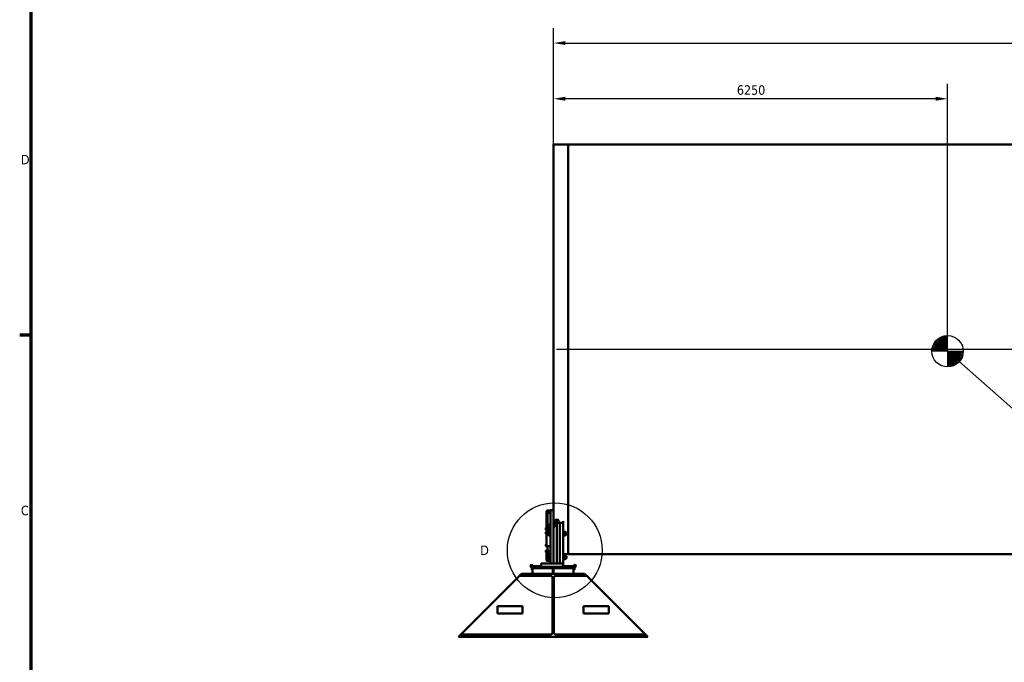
# Model space of a CAD drawing. Header units: millimetres. Extents: x 0 to 63075, y 0 to 44550.
# Tile 3 of 31: x 1320 to 16944, y 11515 to 21710. Entities that reach past the tile are written whole.
import ezdxf

# ---------------------------------------------------------------- set-up
doc = ezdxf.new("R2010")
doc.units = ezdxf.units.MM
doc.header["$LTSCALE"] = 75
for name, color, linetype, lineweight in [('Border (ISO)', 7, 'Continuous', 70), ('Centerline (ISO)', 7, 'Continuous', 25), ('Detail Boundary (ISO)', 7, 'Continuous', 25), ('Dimension (ISO)', 7, 'Continuous', 25), ('Sketch Geometry (ISO)', 7, 'Continuous', 25), ('Symbol (ISO)', 7, 'Continuous', 25), ('Visible (ISO)', 7, 'Continuous', 50)]:
    doc.layers.add(name, color=color, linetype=linetype, lineweight=lineweight)
doc.styles.add('Label Text (ISO)', font='tahoma.ttf')
doc.styles.add('Note Text (ISO)', font='tahoma.ttf')
doc.dimstyles.new('Default (ISO)', dxfattribs={"dimscale": 75, "dimtxt": 2, "dimasz": 2.5, "dimexe": 3.175, "dimexo": 0, "dimgap": 0.762, "dimtad": 1, "dimrnd": 1e-08, "dimtxsty": 'Note Text (ISO)', "dimcen": 0.09, "dimdle": 10, "dimclrd": 256, "dimclre": 256, "dimclrt": 256, "dimazin": 2, "dimtfac": 1, "dimtmove": 0, "dimatfit": 3, "dimfxl": 1, "dimtolj": 1, "dimtzin": 0, "dimlwd": -1, "dimlwe": -1, "dimarcsym": 0})
doc.dimstyles.new('Default - Method 1b (ISO)$7', dxfattribs={"dimscale": 75, "dimtxt": 2, "dimasz": 2.5, "dimexe": 3.175, "dimexo": 0, "dimgap": 0.762, "dimtad": 1, "dimtoh": 1, "dimrnd": 1e-08, "dimtxsty": 'Note Text (ISO)', "dimcen": 0.09, "dimdle": 10, "dimclrd": 256, "dimclre": 256, "dimclrt": 256, "dimazin": 2, "dimtfac": 1.75, "dimtmove": 0, "dimatfit": 3, "dimfxl": 1, "dimtolj": 1, "dimlwd": -1, "dimlwe": -1, "dimarcsym": 0})

# ---------------------------------------------------------------- blocks, each defined once
blk = doc.blocks.new('Borders Default Border')
at = {"layer": 'Border (ISO)'}
blk.add_line((20, 222.75), (17.6, 222.75), dxfattribs=at)
at = {"layer": 'Border (ISO)', "flags": 128}
blk.add_lwpolyline([(20, 20), (20, 574), (821, 574), (821, 20), (20, 20)], dxfattribs=at)
at = {"layer": 'Border (ISO)', "char_height": 2, "attachment_point": 7, "style": 'Label Text (ISO)'}
for s, insert in [('D', (17.87, 258.87)), ('C', (17.86, 184.59))]:
    blk.add_mtext(s, dxfattribs=dict(at, insert=insert))
blk = doc.blocks.new('*D6')
at = {"layer": 'Defpoints', "color": 0, "transparency": 16777216}
for p in [(39973, 21339), (9793, 19730), (39973, 19730)]:
    blk.add_point(p, dxfattribs=at)
at = {"layer": 'Dimension (ISO)', "transparency": 16777216}
for p, q in [((9793, 19730), (9793, 21577)), ((39973, 19730), (39973, 21577)), ((9981, 21339), (39785, 21339))]:
    blk.add_line(p, q, dxfattribs=at)
for points in [[(9981, 21370), (9981, 21308), (9793, 21339)], [(39785, 21370), (39785, 21308), (39973, 21339)]]:
    blk.add_solid(points, dxfattribs=at)
at = {"layer": 'Dimension (ISO)', "transparency": 16777216, "insert": (23706, 21552), "char_height": 150, "attachment_point": 1, "style": 'Note Text (ISO)'}
blk.add_mtext('\\A1;40000', dxfattribs=at)
blk = doc.blocks.new('*D9')
at = {"layer": 'Defpoints', "color": 0, "transparency": 16777216}
for p in [(9793, 20455), (9793, 19730), (16043, 16450)]:
    blk.add_point(p, dxfattribs=at)
at = {"layer": 'Dimension (ISO)', "transparency": 16777216}
for p, q in [((9793, 19730), (9793, 20694)), ((16043, 16450), (16043, 20694)), ((15856, 20455), (9981, 20455))]:
    blk.add_line(p, q, dxfattribs=at)
for points in [[(9981, 20487), (9981, 20424), (9793, 20455)], [(15856, 20487), (15856, 20424), (16043, 20455)]]:
    blk.add_solid(points, dxfattribs=at)
at = {"layer": 'Dimension (ISO)', "transparency": 16777216, "insert": (12701, 20669), "char_height": 150, "attachment_point": 1, "style": 'Note Text (ISO)'}
blk.add_mtext('\\A1;6250', dxfattribs=at)
blk = doc.blocks.new('2dDetail0')
at = {"layer": 'Detail Boundary (ISO)'}
blk.add_circle((130.81, 177.23), 10.03, dxfattribs=at)
at = {"layer": 'Detail Boundary (ISO)', "insert": (115.05, 176.23), "char_height": 2, "attachment_point": 7, "style": 'Label Text (ISO)'}
blk.add_mtext('D', dxfattribs=at)

msp = doc.modelspace()

# ---------------------------------------------------------------- linework, layer by layer
at = {"layer": 'Centerline (ISO)', "linetype": 'Continuous'}
msp.add_line((9837.6025, 16480.002), (39928.4492, 16480.002), dxfattribs=at)
at = {"layer": 'Sketch Geometry (ISO)'}
for q in [(15823.2341, 16569.3295), (15833.8109, 16587.0797), (15845.8174, 16603.8958), (15859.1715, 16619.6631), (15873.7821, 16634.2736), (15889.5493, 16647.6278), (15906.3655, 16659.6343), (15924.1157, 16670.2111), (15942.6786, 16679.286), (15961.9276, 16686.797), (15981.7311, 16692.6927), (16001.9539, 16696.933), (16022.4577, 16699.4888), (16043.1025, 16700.3427), (15793.1025, 16450.3427), (15793.9564, 16470.9875), (15796.5122, 16491.4913), (15800.7524, 16511.714), (15806.6482, 16531.5175), (15814.1592, 16550.7665), (16043.1025, 16200.3427), (16063.7473, 16201.1965), (16084.2512, 16203.7523), (16104.4739, 16207.9926), (16124.2774, 16213.8884), (16143.5264, 16221.3993), (16162.0894, 16230.4742), (16179.8395, 16241.051), (16196.6557, 16253.0575), (16212.4229, 16266.4117), (16227.0335, 16281.0223), (16240.3876, 16296.7895), (16252.3941, 16313.6056), (16262.9709, 16331.3558), (16272.0458, 16349.9188), (16279.5568, 16369.1678), (16285.4526, 16388.9713), (16289.6928, 16409.194), (16292.2486, 16429.6978), (16293.1025, 16450.3427)]:
    msp.add_line((16043.1025, 16450.3427), q, dxfattribs=at)
msp.add_circle((16043.1025, 16450.3427), 250, dxfattribs=at)
at = {"layer": 'Visible (ISO)'}
for p, q in [((9793.1025, 19730.002), (9793.1025, 13930.5468)), ((10025.1025, 19730.002), (9793.1025, 19730.002)), ((10025.1025, 19730.002), (10025.1025, 13230.002)), ((10025.1025, 19730.002), (31178.2004, 19730.002)), ((10025.1025, 13230.002), (10025.1025, 19730.002)), ((9681.1025, 13910.786), (9681.1025, 13883.9392)), ((9695.1025, 13921.5706), (9743.1025, 13921.5706)), ((9695.1025, 13917.786), (9743.1025, 13917.786)), ((9743.1025, 13910.5468), (9743.1025, 13930.5468)), ((9793.1025, 13930.5468), (9743.1025, 13930.5468)), ((9743.1025, 13910.5468), (9743.1025, 13080.5468)), ((9793.1025, 13930.5468), (9793.1025, 13910.5468)), ((9793.1025, 13910.5468), (9793.1025, 13080.5468)), ((9681.1025, 13883.9392), (9681.1025, 13650.1123)), ((9691.1025, 13656.8205), (9691.1025, 13883.9392)), ((9743.1025, 13890.9392), (9695.1025, 13890.9392)), ((9743.1025, 13885.9392), (9695.1025, 13885.9392)), ((9698.1025, 13882.028), (9698.1025, 13885.6883)), ((9698.1025, 13657.1123), (9698.1025, 13882.028)), ((9833.1025, 13775.3126), (9858.1025, 13775.3126)), ((9858.1025, 13757.1864), (9833.1025, 13757.1864)), ((9868.1025, 13752.9603), (9868.1025, 13771.0864)), ((9868.1025, 13752.9603), (9868.1025, 13724.8323)), ((9943.1025, 13724.8323), (9943.1025, 13751.6772)), ((9668.1024, 13643.6126), (9669.1073, 13645.3531)), ((9668.1024, 13643.6126), (9668.1024, 13641.9149)), ((9668.1024, 13641.9149), (9668.1024, 13631.4349)), ((9668.1024, 13631.4349), (9668.1024, 13621.1326)), ((9668.1024, 13621.1326), (9668.1024, 13619.6126)), ((9668.1024, 13619.6126), (9669.1073, 13617.8721)), ((9677.3024, 13645.4675), (9669.1742, 13645.4675)), ((9677.3024, 13638.3624), (9669.1742, 13638.3624)), ((9677.3024, 13624.5075), (9669.1742, 13624.5075)), ((9677.3024, 13617.7577), (9669.1742, 13617.7577)), ((9677.3024, 13645.4675), (9677.3024, 13638.3624)), ((9677.3024, 13642.8576), (9678.1025, 13642.8576)), ((9677.3024, 13638.3624), (9677.3024, 13624.5075)), ((9677.3024, 13624.5075), (9677.3024, 13617.7577)), ((9677.3024, 13620.3676), (9678.1025, 13620.3676)), ((9678.1025, 13645.8626), (9678.8525, 13646.6126)), ((9678.1025, 13617.3626), (9678.1025, 13645.8626)), ((9678.1025, 13617.3626), (9678.8525, 13616.6126)), ((9678.8525, 13646.6126), (9678.8525, 13616.6126)), ((9678.8525, 13646.6126), (9681.1025, 13646.6126)), ((9678.8525, 13616.6126), (9681.1025, 13616.6126)), ((9681.1025, 13650.1123), (9681.1025, 13623.2656)), ((9681.1025, 13615.7656), (9681.1025, 13623.2656)), ((9681.1025, 13615.7656), (9681.1025, 13608.9354)), ((9681.1025, 13604.6053), (9681.1025, 13608.9354)), ((9681.1025, 13371.1053), (9681.1025, 13604.6053)), ((9691.1025, 13623.2656), (9691.1025, 13615.7656)), ((9693.3525, 13616.6126), (9691.1025, 13616.6126)), ((9691.1025, 13608.9354), (9691.1025, 13615.7656)), ((9691.1025, 13608.9354), (9691.1025, 13604.6053)), ((9693.3525, 13616.6126), (9693.3525, 13625.064)), ((9694.1025, 13617.3626), (9693.3525, 13616.6126)), ((9694.1025, 13625.202), (9694.1025, 13617.3626)), ((9694.1025, 13623.6126), (9698.1025, 13623.6126)), ((9695.1025, 13679.4103), (9698.1025, 13679.4103)), ((9695.1025, 13657.1123), (9743.1025, 13657.1123)), ((9743.1025, 13630.2656), (9695.1025, 13630.2656)), ((9743.1025, 13625.2656), (9695.1025, 13625.2656)), ((9695.1025, 13601.1412), (9743.1025, 13601.1412)), ((9698.1025, 13601.1412), (9698.1025, 13625.2656)), ((9730.1024, 13711.1925), (9730.5518, 13711.9709)), ((9730.1024, 13711.1925), (9730.1024, 13710.4615)), ((9730.1024, 13710.4615), (9730.1024, 13701.2554)), ((9730.1024, 13701.2554), (9730.1024, 13689.9863)), ((9730.1024, 13689.9863), (9730.1024, 13687.1925)), ((9730.1024, 13687.1925), (9730.5518, 13686.4141)), ((9739.3024, 13712.8426), (9731.1742, 13712.8426)), ((9739.3024, 13708.0804), (9731.1742, 13708.0804)), ((9739.3024, 13694.4303), (9731.1742, 13694.4303)), ((9739.3024, 13685.5424), (9731.1742, 13685.5424)), ((9739.3024, 13712.8426), (9739.3024, 13708.0804)), ((9739.3024, 13710.4375), (9740.1025, 13710.4375)), ((9739.3024, 13708.0804), (9739.3024, 13694.4303)), ((9739.3024, 13694.4303), (9739.3024, 13685.5424)), ((9739.3024, 13687.9475), (9740.1025, 13687.9475)), ((9740.1025, 13713.4425), (9740.8525, 13714.1925)), ((9740.1025, 13684.9425), (9740.1025, 13713.4425)), ((9740.1025, 13684.9425), (9740.8525, 13684.1925)), ((9740.8525, 13714.1925), (9740.8525, 13684.1925)), ((9740.8525, 13714.1925), (9743.1025, 13714.1925)), ((9740.8525, 13684.1925), (9743.1025, 13684.1925)), ((9813.1025, 13662.614), (9793.1025, 13662.614)), ((9813.1025, 13693.7449), (9813.1025, 13739.0603)), ((9815.3525, 13714.1925), (9813.1025, 13714.1925)), ((9813.1025, 13693.7449), (9813.1025, 13680.4556)), ((9815.3525, 13684.1925), (9813.1025, 13684.1925)), ((9813.1025, 13680.4556), (9813.1025, 13663.5509)), ((9813.1025, 13663.5509), (9813.1025, 13662.614)), ((9815.3525, 13684.1925), (9815.3525, 13714.1925)), ((9816.1025, 13713.4425), (9815.3525, 13714.1925)), ((9816.1025, 13684.9425), (9815.3525, 13684.1925)), ((9816.1025, 13713.4425), (9816.1025, 13684.9425)), ((9816.1025, 13710.4425), (9816.9798, 13711.9621)), ((9816.1025, 13687.9425), (9816.9798, 13686.423)), ((9817.3161, 13724.8323), (9843.1025, 13724.8323)), ((9817.6073, 13712.8381), (9829.3977, 13712.8381)), ((9817.6073, 13703.93), (9829.3977, 13703.93)), ((9817.6073, 13690.2844), (9829.3977, 13690.2844)), ((9817.6073, 13685.5469), (9829.3977, 13685.5469)), ((9933.1025, 13727.8481), (9820.5959, 13727.8481)), ((9830.9025, 13710.4425), (9830.0252, 13711.9621)), ((9830.9025, 13687.9425), (9830.0252, 13686.423)), ((9830.9025, 13687.9425), (9830.9025, 13710.4425)), ((9830.9025, 13707.1925), (9838.8755, 13707.1925)), ((9830.9025, 13691.1925), (9838.8755, 13691.1925)), ((9838.8755, 13691.1925), (9838.8755, 13707.1925)), ((9840.1025, 13705.9656), (9838.8755, 13707.1925)), ((9840.1025, 13692.4194), (9838.8755, 13691.1925)), ((9840.1025, 13705.9656), (9840.1025, 13692.4194)), ((9843.1025, 13724.8323), (9843.1025, 13709.8323)), ((9843.1025, 13709.8323), (9843.1025, 13724.8323)), ((9843.1025, 13724.8323), (9893.1025, 13724.8323)), ((9843.1025, 13709.8323), (9843.1025, 13080.5468)), ((9843.1025, 13080.5468), (9843.1025, 13709.8323)), ((9893.1025, 13724.8323), (9893.1025, 13709.8323)), ((9893.1025, 13709.8323), (9893.1025, 13724.8323)), ((9893.1025, 13724.8323), (9943.1025, 13724.8323)), ((9893.1025, 13709.8323), (9893.1025, 13080.5468)), ((9893.1025, 13080.5468), (9893.1025, 13709.8323)), ((9943.1025, 13724.8323), (9943.1025, 13709.8323)), ((9943.1025, 13709.8323), (9943.1025, 13080.5468)), ((9668.1024, 13581.1613), (9668.6732, 13582.15)), ((9668.1024, 13581.1613), (9668.1024, 13578.6815)), ((9668.1024, 13578.6815), (9668.1024, 13567.595)), ((9668.1024, 13567.595), (9668.1024, 13558.0748)), ((9668.1024, 13558.0748), (9668.1024, 13557.1613)), ((9668.1024, 13557.1613), (9668.6732, 13556.1727)), ((9677.3024, 13582.8992), (9669.1742, 13582.8992)), ((9677.3024, 13574.4639), (9669.1742, 13574.4639)), ((9677.3024, 13560.726), (9669.1742, 13560.726)), ((9677.3024, 13555.4235), (9669.1742, 13555.4235)), ((9677.3024, 13582.8992), (9677.3024, 13574.4639)), ((9677.3024, 13580.4063), (9678.1025, 13580.4063)), ((9677.3024, 13574.4639), (9677.3024, 13560.726)), ((9677.3024, 13560.726), (9677.3024, 13555.4235)), ((9677.3024, 13557.9163), (9678.1025, 13557.9163)), ((9678.1025, 13583.4113), (9678.8525, 13584.1613)), ((9678.1025, 13554.9113), (9678.1025, 13583.4113)), ((9678.1025, 13554.9113), (9678.8525, 13554.1613)), ((9678.8525, 13584.1613), (9678.8525, 13554.1613)), ((9678.8525, 13584.1613), (9681.1025, 13584.1613)), ((9678.8525, 13554.1613), (9681.1025, 13554.1613)), ((9743.1025, 13592.4809), (9695.1025, 13592.4809)), ((9715.6024, 13583.0468), (9715.6024, 13569.2968)), ((9715.6024, 13569.2968), (9715.6024, 13541.7968)), ((9715.6024, 13541.7968), (9715.6024, 13528.0468)), ((9737.3024, 13583.0468), (9718.0586, 13583.0468)), ((9737.3024, 13555.5468), (9718.0586, 13555.5468)), ((9737.3024, 13528.0468), (9718.0586, 13528.0468)), ((9737.3024, 13583.0468), (9737.3024, 13555.5468)), ((9737.3024, 13581.1018), (9738.1025, 13581.1018)), ((9737.3024, 13555.5468), (9737.3024, 13528.0468)), ((9737.3024, 13529.9918), (9738.1025, 13529.9918)), ((9738.1025, 13587.2968), (9739.3525, 13588.5468)), ((9738.1025, 13523.7968), (9738.1025, 13587.2968)), ((9738.1025, 13523.7968), (9739.3525, 13522.5468)), ((9739.3525, 13588.5468), (9739.3525, 13522.5468)), ((9739.3525, 13588.5468), (9743.1025, 13588.5468)), ((9739.3525, 13522.5468), (9743.1025, 13522.5468)), ((9946.8525, 13588.5468), (9943.1025, 13588.5468)), ((9946.8525, 13522.5468), (9943.1025, 13522.5468)), ((9946.8525, 13522.5468), (9946.8525, 13588.5468)), ((9948.1025, 13587.2968), (9946.8525, 13588.5468)), ((9948.1025, 13523.7968), (9946.8525, 13522.5468)), ((9948.1025, 13587.2968), (9948.1025, 13523.7968)), ((9948.1025, 13581.0968), (9949.2283, 13583.0468)), ((9948.1025, 13529.9968), (9949.2283, 13528.0468)), ((9951.6845, 13583.0468), (9975.5205, 13583.0468)), ((9951.6845, 13555.5468), (9975.5205, 13555.5468)), ((9951.6845, 13528.0468), (9975.5205, 13528.0468)), ((9979.1025, 13581.0968), (9977.9767, 13583.0468)), ((9979.1025, 13529.9968), (9977.9767, 13528.0468)), ((9979.1025, 13529.9968), (9979.1025, 13581.0968)), ((9979.1025, 13573.5468), (9995.6486, 13573.5468)), ((9979.1025, 13537.5468), (9995.6486, 13537.5468)), ((9995.6486, 13537.5468), (9995.6486, 13573.5468)), ((9998.1025, 13571.093), (9995.6486, 13573.5468)), ((9998.1025, 13540.0006), (9995.6486, 13537.5468)), ((9998.1025, 13571.093), (9998.1025, 13540.0006)), ((9668.1024, 13382.939), (9669.1073, 13384.6794)), ((9668.1024, 13382.939), (9668.1024, 13381.2413)), ((9668.1024, 13381.2413), (9668.1024, 13370.7613)), ((9668.1024, 13370.7613), (9668.1024, 13360.459)), ((9668.1024, 13360.459), (9668.1024, 13358.939)), ((9668.1024, 13358.939), (9669.1073, 13357.1985)), ((9668.1024, 13287.876), (9668.6732, 13288.8646)), ((9668.1024, 13287.876), (9668.1024, 13285.3962)), ((9668.1024, 13285.3962), (9668.1024, 13274.3096)), ((9677.3024, 13384.7938), (9669.1742, 13384.7938)), ((9677.3024, 13377.6887), (9669.1742, 13377.6887)), ((9677.3024, 13363.8338), (9669.1742, 13363.8338)), ((9677.3024, 13357.0841), (9669.1742, 13357.0841)), ((9677.3024, 13289.6138), (9669.1742, 13289.6138)), ((9677.3024, 13281.1785), (9669.1742, 13281.1785)), ((9677.3024, 13384.7938), (9677.3024, 13377.6887)), ((9677.3024, 13382.184), (9678.1025, 13382.184)), ((9677.3024, 13377.6887), (9677.3024, 13363.8338)), ((9677.3024, 13363.8338), (9677.3024, 13357.0841)), ((9677.3024, 13359.694), (9678.1025, 13359.694)), ((9677.3024, 13289.6138), (9677.3024, 13281.1785)), ((9677.3024, 13287.121), (9678.1025, 13287.121)), ((9677.3024, 13281.1785), (9677.3024, 13267.4406)), ((9678.1025, 13385.189), (9678.8525, 13385.939)), ((9678.1025, 13356.689), (9678.1025, 13385.189)), ((9678.1025, 13356.689), (9678.8525, 13355.939)), ((9678.1025, 13290.126), (9678.8525, 13290.876)), ((9678.1025, 13261.626), (9678.1025, 13290.126)), ((9678.8525, 13385.939), (9678.8525, 13355.939)), ((9678.8525, 13385.939), (9681.1025, 13385.939)), ((9678.8525, 13355.939), (9681.1025, 13355.939)), ((9678.8525, 13290.876), (9678.8525, 13260.876)), ((9678.8525, 13290.876), (9681.1025, 13290.876)), ((9681.1025, 13352.2656), (9681.1025, 13371.1053)), ((9681.1025, 13351.5957), (9681.1025, 13352.2656)), ((9681.1025, 13351.5957), (9691.1025, 13351.5957)), ((9681.1025, 13289.5936), (9681.1025, 13293.4688)), ((9681.1025, 13293.4688), (9691.1025, 13293.4688)), ((9681.1025, 13269.1318), (9681.1025, 13289.5936)), ((9691.1025, 13359.4864), (9691.1025, 13352.2656)), ((9693.3525, 13355.939), (9691.1025, 13355.939)), ((9691.1025, 13352.2656), (9691.1025, 13351.5957)), ((9691.1025, 13293.4688), (9691.1025, 13289.5936)), ((9693.3525, 13290.876), (9691.1025, 13290.876)), ((9691.1025, 13269.1318), (9691.1025, 13289.5936)), ((9693.3525, 13355.939), (9693.3525, 13359.076)), ((9694.1025, 13356.689), (9693.3525, 13355.939)), ((9693.3525, 13260.876), (9693.3525, 13290.876)), ((9694.1025, 13290.126), (9693.3525, 13290.876)), ((9694.1025, 13359.0119), (9694.1025, 13356.689)), ((9694.1025, 13290.126), (9694.1025, 13261.626)), ((9694.1025, 13287.126), (9694.5376, 13287.8795)), ((9695.1025, 13358.9809), (9743.1025, 13358.9809)), ((9695.6073, 13288.0407), (9700.0177, 13288.0407)), ((9695.6073, 13287.7041), (9700.0177, 13287.7041)), ((9698.1025, 13288.0407), (9698.1025, 13358.9809)), ((9701.5225, 13287.126), (9701.0874, 13287.8795)), ((9701.5225, 13287.126), (9701.5225, 13264.626)), ((9701.5225, 13287.126), (9706.5225, 13287.126)), ((9706.5225, 13287.126), (9706.5225, 13264.626)), ((9706.5225, 13283.876), (9716.8755, 13283.876)), ((9716.8755, 13267.876), (9716.8755, 13283.876)), ((9718.1025, 13282.6491), (9716.8755, 13283.876)), ((9718.1025, 13282.6491), (9718.1025, 13269.1029)), ((9668.1024, 13274.3096), (9668.1024, 13264.7894)), ((9668.1024, 13264.7894), (9668.1024, 13263.876)), ((9668.1024, 13263.876), (9668.6732, 13262.8873)), ((9677.3024, 13267.4406), (9669.1742, 13267.4406)), ((9677.3024, 13262.1381), (9669.1742, 13262.1381)), ((9677.3024, 13267.4406), (9677.3024, 13262.1381)), ((9677.3024, 13264.631), (9678.1025, 13264.631)), ((9678.1025, 13261.626), (9678.8525, 13260.876)), ((9678.8525, 13260.876), (9681.1025, 13260.876)), ((9681.1025, 13263.1352), (9681.1025, 13269.1318)), ((9681.1025, 13251.8877), (9681.1025, 13263.1352)), ((9681.1025, 13251.8877), (9681.1025, 13245.891)), ((9681.1025, 13241.0192), (9681.1025, 13245.891)), ((9681.1025, 13135.9671), (9681.1025, 13241.0192)), ((9691.1025, 13269.1318), (9691.1025, 13263.1352)), ((9691.1025, 13263.1352), (9691.1025, 13251.8877)), ((9693.3525, 13260.876), (9691.1025, 13260.876)), ((9691.1025, 13245.891), (9691.1025, 13251.8877)), ((9691.1025, 13245.891), (9691.1025, 13241.0192)), ((9694.1025, 13261.626), (9693.3525, 13260.876)), ((9694.1025, 13264.626), (9694.5376, 13263.8724)), ((9695.1025, 13237.1217), (9743.1025, 13237.1217)), ((9743.1025, 13227.378), (9695.1025, 13227.378)), ((9695.6073, 13275.5394), (9700.0177, 13275.5394)), ((9695.6073, 13263.7112), (9700.0177, 13263.7112)), ((9698.1025, 13237.1217), (9698.1025, 13263.7112)), ((9701.5225, 13264.626), (9701.0874, 13263.8724)), ((9701.5225, 13264.626), (9706.5225, 13264.626)), ((9706.5225, 13267.876), (9716.8755, 13267.876)), ((9715.6024, 13208.0468), (9715.6024, 13194.2968)), ((9715.6024, 13194.2968), (9715.6024, 13166.7968)), ((9715.6024, 13166.7968), (9715.6024, 13153.0468)), ((9718.1025, 13269.1029), (9716.8755, 13267.876)), ((9737.3024, 13208.0468), (9718.0586, 13208.0468)), ((9737.3024, 13180.5468), (9718.0586, 13180.5468)), ((9737.3024, 13153.0468), (9718.0586, 13153.0468)), ((9737.3024, 13208.0468), (9737.3024, 13180.5468)), ((9737.3024, 13206.1018), (9738.1025, 13206.1018)), ((9737.3024, 13180.5468), (9737.3024, 13153.0468)), ((9737.3024, 13154.9918), (9738.1025, 13154.9918)), ((9738.1025, 13212.2968), (9739.3525, 13213.5468)), ((9738.1025, 13148.7968), (9738.1025, 13212.2968)), ((9738.1025, 13148.7968), (9739.3525, 13147.5468)), ((9739.3525, 13213.5468), (9739.3525, 13147.5468)), ((9739.3525, 13213.5468), (9743.1025, 13213.5468)), ((9739.3525, 13147.5468), (9743.1025, 13147.5468)), ((10025.1025, 13230.002), (9943.1025, 13230.002)), ((9946.8525, 13213.5468), (9943.1025, 13213.5468)), ((9946.8525, 13147.5468), (9943.1025, 13147.5468)), ((9946.8525, 13147.5468), (9946.8525, 13213.5468)), ((9948.1025, 13212.2968), (9946.8525, 13213.5468)), ((9948.1025, 13148.7968), (9946.8525, 13147.5468)), ((9948.1025, 13212.2968), (9948.1025, 13148.7968)), ((9948.1025, 13206.0968), (9949.2283, 13208.0468)), ((9948.1025, 13154.9968), (9949.2283, 13153.0468)), ((9951.6845, 13208.0468), (9975.5205, 13208.0468)), ((9951.6845, 13180.5468), (9975.5205, 13180.5468)), ((9951.6845, 13153.0468), (9975.5205, 13153.0468)), ((9979.1025, 13206.0968), (9977.9767, 13208.0468)), ((9979.1025, 13154.9968), (9977.9767, 13153.0468)), ((9979.1025, 13154.9968), (9979.1025, 13206.0968)), ((9979.1025, 13198.5468), (9995.6486, 13198.5468)), ((9979.1025, 13162.5468), (9995.6486, 13162.5468)), ((9995.6486, 13162.5468), (9995.6486, 13198.5468)), ((9998.1025, 13196.093), (9995.6486, 13198.5468)), ((9998.1025, 13165.0006), (9995.6486, 13162.5468)), ((9998.1025, 13196.093), (9998.1025, 13165.0006)), ((10025.1025, 13230.002), (31178.2004, 13230.002)), ((9424.4927, 13057.018), (9437.4831, 13064.518)), ((9424.4927, 13057.018), (9426.9927, 13052.6878)), ((9442.9735, 13025.0084), (9426.9927, 13052.6878)), ((9439.9831, 13060.1878), (9437.4831, 13064.518)), ((9455.9638, 13032.5084), (9439.9831, 13060.1878)), ((9444.9831, 12985.5468), (9444.9831, 13017.5084)), ((9444.9831, 12985.5468), (9444.9831, 12980.5468)), ((9459.9831, 12980.5468), (9444.9831, 12980.5468)), ((9459.9831, 13040.5468), (9459.9831, 13030.5468)), ((9593.1025, 13040.5468), (9459.9831, 13040.5468)), ((9459.9831, 13030.5468), (9593.1025, 13030.5468)), ((9459.9831, 13010.5468), (9459.9831, 13030.5468)), ((9777.4831, 13020.5468), (9459.9831, 13020.5468)), ((9459.9831, 12920.5468), (9459.9831, 13020.5468)), ((9459.9831, 13010.5468), (9777.4831, 13010.5468)), ((9593.1025, 13080.5468), (9613.1025, 13080.5468)), ((9593.1025, 13030.5468), (9593.1025, 13080.5468)), ((9593.1025, 13030.5468), (9613.1025, 13030.5468)), ((9923.1025, 13080.5468), (9613.1025, 13080.5468)), ((9923.1025, 13030.5468), (9613.1025, 13030.5468)), ((9695.1025, 13122.3259), (9743.1025, 13122.3259)), ((9793.1025, 13080.5468), (9743.1025, 13080.5468)), ((9777.4831, 13030.5468), (9777.4831, 12920.5468)), ((9792.4831, 13030.5468), (9792.4831, 12920.5468)), ((10109.9831, 13020.5468), (9792.4831, 13020.5468)), ((9792.4831, 13010.5468), (10109.9831, 13010.5468)), ((9803.1025, 13080.5468), (9793.1025, 13090.5468)), ((9923.1025, 13080.5468), (9943.1025, 13080.5468)), ((9923.1025, 13030.5468), (9943.1025, 13030.5468)), ((9943.1025, 13030.5468), (9943.1025, 13080.5468)), ((10109.9831, 13040.5468), (9943.1025, 13040.5468)), ((9943.1025, 13030.5468), (10109.9831, 13030.5468)), ((10109.9831, 13040.5468), (10109.9831, 13030.5468)), ((10109.9831, 13010.5468), (10109.9831, 13030.5468)), ((10109.9831, 12920.5468), (10109.9831, 13020.5468)), ((10124.9831, 12980.5468), (10109.9831, 12980.5468)), ((10114.0023, 13032.5084), (10129.9831, 13060.1878)), ((10124.9831, 12985.5468), (10124.9831, 13017.5084)), ((10124.9831, 12980.5468), (10124.9831, 12985.5468)), ((10126.9927, 13025.0084), (10142.9735, 13052.6878)), ((10132.4831, 13064.518), (10129.9831, 13060.1878)), ((10132.4831, 13064.518), (10145.4735, 13057.018)), ((10142.9735, 13052.6878), (10145.4735, 13057.018)), ((9218.9831, 12854.5468), (8350.9831, 11986.5468)), ((9248.9831, 12884.5468), (9218.9831, 12854.5468)), ((9284.9831, 12920.5468), (9248.9831, 12884.5468)), ((9634.9831, 12884.5468), (9248.9831, 12884.5468)), ((9634.9831, 12920.5468), (9284.9831, 12920.5468)), ((9934.9831, 12920.5468), (9634.9831, 12920.5468)), ((9634.9831, 12920.5468), (9634.9831, 12884.5468)), ((9634.9831, 12884.5468), (9745.4831, 12884.5468)), ((9775.4831, 12854.5468), (9775.4831, 11986.5468)), ((9794.4831, 11986.5468), (9794.4831, 12854.5468)), ((9824.4831, 12884.5468), (9934.9831, 12884.5468)), ((10284.9831, 12920.5468), (9934.9831, 12920.5468)), ((9934.9831, 12884.5468), (9934.9831, 12920.5468)), ((10320.9831, 12884.5468), (9934.9831, 12884.5468)), ((10284.9831, 12920.5468), (10320.9831, 12884.5468)), ((10320.9831, 12884.5468), (10350.9831, 12854.5468)), ((10350.9831, 12854.5468), (11218.9831, 11986.5468)), ((9300.9831, 12406.5468), (8900.9831, 12406.5468)), ((8900.9831, 12406.5468), (8900.9831, 12286.5468)), ((9300.9831, 12286.5468), (9300.9831, 12406.5468)), ((10268.9831, 12286.5468), (10268.9831, 12406.5468)), ((10268.9831, 12406.5468), (10668.9831, 12406.5468)), ((10668.9831, 12406.5468), (10668.9831, 12286.5468)), ((8900.9831, 12286.5468), (9300.9831, 12286.5468)), ((10668.9831, 12286.5468), (10268.9831, 12286.5468)), ((8320.9831, 11956.5468), (8284.9831, 11920.5468)), ((9634.9831, 11920.5468), (8284.9831, 11920.5468)), ((8350.9831, 11986.5468), (8320.9831, 11956.5468)), ((9634.9831, 11956.5468), (8320.9831, 11956.5468)), ((9745.4831, 11956.5468), (9634.9831, 11956.5468)), ((9634.9831, 11956.5468), (9634.9831, 11920.5468)), ((9634.9831, 11920.5468), (9934.9831, 11920.5468)), ((9934.9831, 11956.5468), (9824.4831, 11956.5468)), ((11248.9831, 11956.5468), (9934.9831, 11956.5468)), ((9934.9831, 11920.5468), (9934.9831, 11956.5468)), ((11284.9831, 11920.5468), (9934.9831, 11920.5468)), ((11218.9831, 11986.5468), (11248.9831, 11956.5468)), ((11248.9831, 11956.5468), (11284.9831, 11920.5468))]:
    msp.add_line(p, q, dxfattribs=at)
for centre, radius, start, end in [((9429.9831, 13017.5084), 15, 0, 30), ((9429.9831, 13017.5084), 30, 0, 30), ((10139.9831, 13017.5084), 30, 150, 180), ((10139.9831, 13017.5084), 15, 150, 180), ((9745.4831, 12854.5468), 30, 0, 90), ((9824.4831, 12854.5468), 30, 90, 180), ((9745.4831, 11986.5468), 30, 270, 0), ((9824.4831, 11986.5468), 30, 180, 270)]:
    msp.add_arc(centre, radius, start, end, dxfattribs=at)
for centre, major_axis, ratio, start_param, end_param in [((9695.1025, 13910.786), (-14, 0), 0.5, 4.7123889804, 6.2831853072), ((9695.1025, 13909.4462), (-14, 0), 0.8660254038, 4.7123889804, 6.0186645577), ((9695.1025, 13883.9392), (-14, 0), 0.5, 4.7123889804, 6.2831853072), ((9695.1025, 13883.9392), (-4, 0), 0.5, 4.7123889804, 6.2831853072), ((9693.1025, 13877.028), (9.6593, 9.6593), 0.2679491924, 0.73279442, 0.7853981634), ((9748.1025, 13877.028), (-9.6593, 9.6593), 0.2679491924, 5.4977871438, 5.5503908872), ((9833.1025, 13739.0603), (-40, 0), 0.906307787, 4.7123889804, 6.2831853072), ((9833.1025, 13739.0603), (-20, 0), 0.906307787, 4.7123889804, 6.2831853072), ((9858.1025, 13771.0864), (10, 0), 0.4226182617, 0, 1.5707963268), ((9858.1025, 13752.9603), (10, 0), 0.4226182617, 0, 1.5707963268), ((9695.1025, 13650.1123), (-14, 0), 0.5, 4.7123889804, 6.2831853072), ((9695.1025, 13623.2656), (-14, 0), 0.5, 4.7123889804, 6.2831853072), ((9695.1025, 13604.6053), (-14, 0), 0.8660254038, 0, 1.5707963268), ((9695.1025, 13675.9462), (-4, 0), 0.8660254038, 4.7123889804, 6.2831853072), ((9695.1025, 13623.2656), (-4, 0), 0.5, 4.7123889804, 6.2831853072), ((9695.1025, 13604.6053), (-4, 0), 0.8660254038, 0, 1.5707963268), ((9833.1025, 13713.7032), (-20, 0), 0.906307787, 4.7123889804, 6.256187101), ((9833.1025, 13727.6032), (10, 0), 0.4226182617, 5.5681438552, 7.853981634), ((9933.1025, 13723.6219), (10, 0), 0.4226182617, 0.2904606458, 1.5707963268), ((9695.1025, 13371.1053), (-14, 0), 0.8660254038, 0, 1.5707963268), ((9695.1025, 13241.0192), (-14, 0), 0.9743700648, 0, 1.5707963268), ((9695.1025, 13135.9671), (-14, 0), 0.9743700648, 0, 1.5707963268), ((9695.1025, 13241.0192), (-4, 0), 0.9743700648, 0, 1.5707963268)]:
    msp.add_ellipse(centre, major_axis=major_axis, ratio=ratio, start_param=start_param, end_param=end_param, dxfattribs=at)
for points, weights in [([(9669.1742, 13645.4675), (9668.1024, 13643.5637), (9668.1024, 13641.9149)], [1, 1.0379548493, 1]), ([(9668.1024, 13641.9149), (9668.1024, 13640.2662), (9669.1742, 13638.3624)], [1, 1.0379548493, 1]), ([(9669.1742, 13638.3624), (9668.1024, 13634.65), (9668.1024, 13631.4349)], [1, 1.0379548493, 1]), ([(9668.1024, 13631.4349), (9668.1024, 13628.2199), (9669.1742, 13624.5075)], [1, 1.0379548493, 1]), ([(9669.1742, 13624.5075), (9668.1024, 13622.6989), (9668.1024, 13621.1326)], [1, 1.0379548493, 1]), ([(9668.1024, 13621.1326), (9668.1024, 13619.5663), (9669.1742, 13617.7577)], [1, 1.0379548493, 1]), ([(9669.1073, 13645.3531), (9669.1402, 13645.41), (9669.1742, 13645.4675)], [1.00225477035, 1.00116302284, 1]), ([(9731.1742, 13712.8426), (9730.1024, 13711.5666), (9730.1024, 13710.4615)], [1, 1.0379548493, 1]), ([(9730.1024, 13710.4615), (9730.1024, 13709.3565), (9731.1742, 13708.0804)], [1, 1.0379548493, 1]), ([(9731.1742, 13708.0804), (9730.1024, 13704.4229), (9730.1024, 13701.2554)], [1, 1.0379548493, 1]), ([(9730.1024, 13701.2554), (9730.1024, 13698.0878), (9731.1742, 13694.4303)], [1, 1.0379548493, 1]), ([(9731.1742, 13694.4303), (9730.1024, 13692.0488), (9730.1024, 13689.9863)], [1, 1.0379548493, 1]), ([(9730.1024, 13689.9863), (9730.1024, 13687.9239), (9731.1742, 13685.5424)], [1, 1.0379548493, 1]), ([(9731.1742, 13685.5424), (9730.7933, 13685.9959), (9730.5518, 13686.4141)], [1, 1.01316741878, 1.01719867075]), ([(9817.6073, 13712.8381), (9815.6073, 13708.3841), (9817.6073, 13703.93)], [1, 1.15470053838, 1]), ([(9817.6073, 13703.93), (9815.6073, 13697.1072), (9817.6073, 13690.2844)], [1, 1.15470053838, 1]), ([(9817.6073, 13690.2844), (9815.6073, 13687.9157), (9817.6073, 13685.5469)], [1, 1.15470053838, 1]), ([(9816.9798, 13711.9621), (9817.2224, 13712.3822), (9817.6073, 13712.8381)], [1.04387878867, 1.02646777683, 1]), ([(9829.3977, 13703.93), (9831.3977, 13708.3841), (9829.3977, 13712.8381)], [1, 1.15470053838, 1]), ([(9829.3977, 13712.8381), (9829.7826, 13712.3822), (9830.0252, 13711.9621)], [1, 1.02646777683, 1.04387878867]), ([(9829.3977, 13690.2844), (9831.3977, 13697.1072), (9829.3977, 13703.93)], [1, 1.15470053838, 1]), ([(9829.3977, 13685.5469), (9831.3977, 13687.9157), (9829.3977, 13690.2844)], [1, 1.15470053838, 1]), ([(9669.1742, 13582.8992), (9668.1024, 13580.639), (9668.1024, 13578.6815)], [1, 1.0379548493, 1]), ([(9668.1024, 13578.6815), (9668.1024, 13576.7241), (9669.1742, 13574.4639)], [1, 1.0379548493, 1]), ([(9669.1742, 13574.4639), (9668.1024, 13570.7828), (9668.1024, 13567.595)], [1, 1.0379548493, 1]), ([(9668.1024, 13567.595), (9668.1024, 13564.4071), (9669.1742, 13560.726)], [1, 1.0379548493, 1]), ([(9669.1742, 13560.726), (9668.1024, 13559.3052), (9668.1024, 13558.0748)], [1, 1.0379548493, 1]), ([(9668.1024, 13558.0748), (9668.1024, 13556.8443), (9669.1742, 13555.4235)], [1, 1.0379548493, 1]), ([(9668.6732, 13582.15), (9668.8825, 13582.5125), (9669.1742, 13582.8992)], [1.01477992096, 1.01005230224, 1]), ([(9715.6024, 13583.0468), (9715.6024, 13583.0468), (9718.0586, 13583.0468)], [1, 1.0379548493, 1]), ([(9718.0586, 13528.0468), (9715.6024, 13528.0468), (9715.6024, 13528.0468)], [1, 1.0379548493, 1]), ([(9718.0586, 13583.0468), (9715.6024, 13575.6782), (9715.6024, 13569.2968)], [1, 1.0379548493, 1]), ([(9715.6024, 13569.2968), (9715.6024, 13562.9154), (9718.0586, 13555.5468)], [1, 1.0379548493, 1]), ([(9718.0586, 13555.5468), (9715.6024, 13548.1782), (9715.6024, 13541.7968)], [1, 1.0379548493, 1]), ([(9715.6024, 13541.7968), (9715.6024, 13535.4154), (9718.0586, 13528.0468)], [1, 1.0379548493, 1]), ([(9949.2283, 13583.0468), (9949.2283, 13583.0468), (9951.6845, 13583.0468)], [1.07735026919, 1.07735026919, 1]), ([(9951.6845, 13528.0468), (9949.2283, 13528.0468), (9949.2283, 13528.0468)], [1, 1.07735026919, 1.07735026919]), ([(9951.6845, 13583.0468), (9947.1012, 13569.2968), (9951.6845, 13555.5468)], [1, 1.15470053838, 1]), ([(9951.6845, 13555.5468), (9947.1012, 13541.7968), (9951.6845, 13528.0468)], [1, 1.15470053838, 1]), ([(9975.5205, 13555.5468), (9980.1038, 13569.2968), (9975.5205, 13583.0468)], [1, 1.15470053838, 1]), ([(9975.5205, 13583.0468), (9977.9767, 13583.0468), (9977.9767, 13583.0468)], [1, 1.07735026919, 1.07735026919]), ([(9975.5205, 13528.0468), (9980.1038, 13541.7968), (9975.5205, 13555.5468)], [1, 1.15470053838, 1]), ([(9977.9767, 13528.0468), (9977.9767, 13528.0468), (9975.5205, 13528.0468)], [1.07735026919, 1.07735026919, 1]), ([(9669.1742, 13384.7938), (9668.1024, 13382.89), (9668.1024, 13381.2413)], [1, 1.0379548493, 1]), ([(9668.1024, 13381.2413), (9668.1024, 13379.5925), (9669.1742, 13377.6887)], [1, 1.0379548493, 1]), ([(9669.1742, 13377.6887), (9668.1024, 13373.9763), (9668.1024, 13370.7613)], [1, 1.0379548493, 1]), ([(9668.1024, 13370.7613), (9668.1024, 13367.5462), (9669.1742, 13363.8338)], [1, 1.0379548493, 1]), ([(9669.1742, 13363.8338), (9668.1024, 13362.0252), (9668.1024, 13360.459)], [1, 1.0379548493, 1]), ([(9668.1024, 13360.459), (9668.1024, 13358.8927), (9669.1742, 13357.0841)], [1, 1.0379548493, 1]), ([(9669.1742, 13289.6138), (9668.1024, 13287.3536), (9668.1024, 13285.3962)], [1, 1.0379548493, 1]), ([(9668.1024, 13285.3962), (9668.1024, 13283.4387), (9669.1742, 13281.1785)], [1, 1.0379548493, 1]), ([(9669.1742, 13281.1785), (9668.1024, 13277.4975), (9668.1024, 13274.3096)], [1, 1.0379548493, 1]), ([(9668.6732, 13288.8646), (9668.8825, 13289.2271), (9669.1742, 13289.6138)], [1.01477992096, 1.01005230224, 1]), ([(9669.1073, 13384.6794), (9669.1402, 13384.7364), (9669.1742, 13384.7938)], [1.00225477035, 1.00116302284, 1]), ([(9695.6073, 13288.0407), (9693.6073, 13287.8724), (9695.6073, 13287.7041)], [1, 1.15470053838, 1]), ([(9695.6073, 13287.7041), (9693.6073, 13281.6218), (9695.6073, 13275.5394)], [1, 1.15470053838, 1]), ([(9700.0177, 13287.7041), (9702.0177, 13287.8724), (9700.0177, 13288.0407)], [1, 1.15470053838, 1]), ([(9700.0177, 13275.5394), (9702.0177, 13281.6218), (9700.0177, 13287.7041)], [1, 1.15470053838, 1]), ([(9668.1024, 13274.3096), (9668.1024, 13271.1217), (9669.1742, 13267.4406)], [1, 1.0379548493, 1]), ([(9669.1742, 13267.4406), (9668.1024, 13266.0198), (9668.1024, 13264.7894)], [1, 1.0379548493, 1]), ([(9668.1024, 13264.7894), (9668.1024, 13263.5589), (9669.1742, 13262.1381)], [1, 1.0379548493, 1]), ([(9695.6073, 13275.5394), (9693.6073, 13269.6253), (9695.6073, 13263.7112)], [1, 1.15470053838, 1]), ([(9695.6073, 13263.7112), (9694.5808, 13263.7976), (9694.5376, 13263.8724)], [1, 1.0738437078, 1.07719130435]), ([(9700.0177, 13263.7112), (9702.0177, 13269.6253), (9700.0177, 13275.5394)], [1, 1.15470053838, 1]), ([(9701.0874, 13263.8724), (9701.0442, 13263.7976), (9700.0177, 13263.7112)], [1.07719130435, 1.0738437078, 1]), ([(9715.6024, 13208.0468), (9715.6024, 13208.0468), (9718.0586, 13208.0468)], [1, 1.0379548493, 1]), ([(9718.0586, 13153.0468), (9715.6024, 13153.0468), (9715.6024, 13153.0468)], [1, 1.0379548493, 1]), ([(9718.0586, 13208.0468), (9715.6024, 13200.6782), (9715.6024, 13194.2968)], [1, 1.0379548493, 1]), ([(9715.6024, 13194.2968), (9715.6024, 13187.9154), (9718.0586, 13180.5468)], [1, 1.0379548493, 1]), ([(9718.0586, 13180.5468), (9715.6024, 13173.1782), (9715.6024, 13166.7968)], [1, 1.0379548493, 1]), ([(9715.6024, 13166.7968), (9715.6024, 13160.4154), (9718.0586, 13153.0468)], [1, 1.0379548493, 1]), ([(9949.2283, 13208.0468), (9949.2283, 13208.0468), (9951.6845, 13208.0468)], [1.07735026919, 1.07735026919, 1]), ([(9951.6845, 13153.0468), (9949.2283, 13153.0468), (9949.2283, 13153.0468)], [1, 1.07735026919, 1.07735026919]), ([(9951.6845, 13208.0468), (9947.1012, 13194.2968), (9951.6845, 13180.5468)], [1, 1.15470053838, 1]), ([(9951.6845, 13180.5468), (9947.1012, 13166.7968), (9951.6845, 13153.0468)], [1, 1.15470053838, 1]), ([(9975.5205, 13180.5468), (9980.1038, 13194.2968), (9975.5205, 13208.0468)], [1, 1.15470053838, 1]), ([(9975.5205, 13208.0468), (9977.9767, 13208.0468), (9977.9767, 13208.0468)], [1, 1.07735026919, 1.07735026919]), ([(9975.5205, 13153.0468), (9980.1038, 13166.7968), (9975.5205, 13180.5468)], [1, 1.15470053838, 1]), ([(9977.9767, 13153.0468), (9977.9767, 13153.0468), (9975.5205, 13153.0468)], [1.07735026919, 1.07735026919, 1])]:
    msp.add_rational_spline(points, weights, degree=2, dxfattribs=at)

# ---------------------------------------------------------------- block references
at = {"xscale": 75, "yscale": 75, "zscale": 75}
msp.add_blockref('Borders Default Border', (0, 0), dxfattribs=at)
at = {"layer": 'Detail Boundary (ISO)', "xscale": 75, "yscale": 75, "zscale": 75}
msp.add_blockref('2dDetail0', (0, 0), dxfattribs=at)

# ---------------------------------------------------------------- dimensions: what is measured, and where the dimension line sits
at = {"layer": 'Dimension (ISO)'}
dim = msp.add_linear_dim(base=(39972.9492, 21339.0733), p1=(9793.1025, 19730.002), p2=(39972.9492, 19730.002), text='40000', dimstyle='Default (ISO)', override={"dimgap": 0.762, "dimdec": 2, "dimlfac": 1.325388, "dimtol": 0, "dimlim": 0, "dimtp": 0, "dimtm": 0, "dimtdec": 2, "dimtofl": 0, "dimatfit": 1}, dxfattribs=at)
dim.commit()
dim.dimension.update_dxf_attribs({"geometry": '*D6', "text_midpoint": (23981.6596, 21339.0733), "dimtype": 160})
dim = msp.add_linear_dim(base=(9793.1025, 20455.4568), p1=(16043.1025, 16450.3427), p2=(9793.1025, 19730.002), dimstyle='Default (ISO)', override={"dimgap": 0.762, "dimdec": 2, "dimtol": 0, "dimlim": 0, "dimtp": 0, "dimtm": 0, "dimtdec": 2, "dimtofl": 0, "dimatfit": 1}, dxfattribs=at)
dim.commit()
dim.dimension.update_dxf_attribs({"geometry": '*D9', "text_midpoint": (12918.1025, 20455.4568), "dimtype": 160})

# ---------------------------------------------------------------- leaders
at = {"layer": 'Symbol (ISO)', "annotation_type": 0, "has_hookline": 1, "hookline_direction": 0, "text_width": 5756.1366}
msp.add_leader([(16043.1025, 16450.3427), (17765.8036, 14931.38), (17953.3036, 14931.38)], dimstyle='Default - Method 1b (ISO)$7', override={"dimtad": 0}, dxfattribs=at)

doc.saveas('drawing.dxf')
